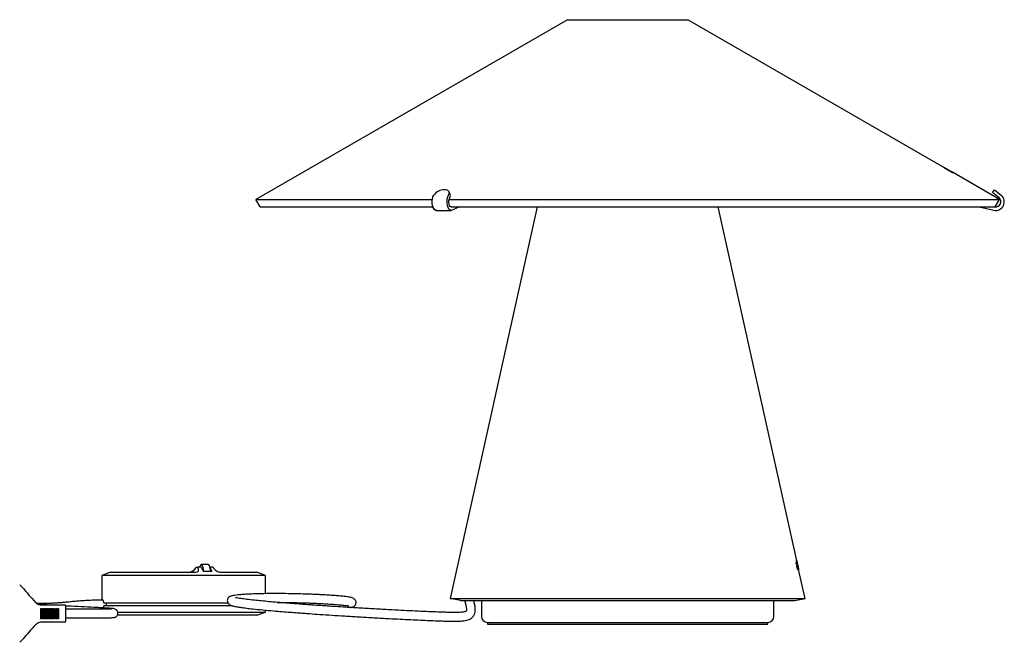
# Model space of a CAD drawing. Header units: millimetres. Extents: x -128 to 1033, y 62 to 1184.
# Tile 3 of 3: x 460 to 1033, y 821 to 1184. Entities that reach past the tile are written whole.
import ezdxf

# ---------------------------------------------------------------- set-up
doc = ezdxf.new("R2010")
doc.units = ezdxf.units.MM
doc.header["$LTSCALE"] = 5

msp = doc.modelspace()

# ---------------------------------------------------------------- linework, layer by layer
at = {"color": 7, "linetype": 'Continuous', "lineweight": 25}
for p, q in [((779.08, 1183.91), (597.73, 1079.21)), ((779.08, 1183.91), (849.08, 1183.91)), ((998.4, 1097.7), (849.08, 1183.91)), ((998.4, 1097.7), (999.42, 1097.11)), ((998.4, 1097.7), (998.4, 1097.7)), ((999.42, 1097.11), (998.4, 1097.7)), ((999.42, 1097.11), (999.42, 1097.11)), ((1000.03, 1096.76), (999.42, 1097.11)), ((1000.03, 1096.76), (1001.79, 1095.75)), ((1000.03, 1096.76), (1000.03, 1096.76)), ((1001.77, 1095.76), (1000.03, 1096.76)), ((1000.5, 1096.49), (1000.5, 1096.48)), ((1000.58, 1096.33), (1000.57, 1096.31)), ((1000.83, 1096.23), (1000.74, 1096.28)), ((1000.87, 1096.26), (1000.98, 1096.2)), ((1001.57, 1095.8), (1001.43, 1095.88)), ((1001.68, 1095.79), (1001.56, 1095.85)), ((1001.93, 1095.61), (1003.25, 1094.85)), ((1002.05, 1095.55), (1002.06, 1095.56)), ((1003.24, 1094.84), (1002.78, 1095.11)), ((1030.42, 1079.21), (1002.99, 1095.05)), ((1003.25, 1094.85), (1003.24, 1094.84)), ((710.79, 1082.1), (710.15, 1083.63)), ((1026.33, 1083.38), (1027.61, 1084.91)), ((1030.16, 1080.16), (1026.33, 1083.38)), ((1027.61, 1084.91), (1031.44, 1081.7)), ((597.73, 1079.21), (700.4, 1079.21)), ((600.23, 1074.88), (597.73, 1079.21)), ((710.13, 1079.21), (1030.42, 1079.21)), ((1027.92, 1074.88), (1030.42, 1079.21)), ((600.23, 1074.88), (700.67, 1074.88)), ((702.67, 1072.87), (702.81, 1072.87)), ((702.81, 1072.87), (711.47, 1072.87)), ((761.39, 1074.88), (710.87, 847.01)), ((711.17, 1074.88), (1027.87, 1074.88)), ((716.3, 1074.88), (712.01, 1072.98)), ((912.61, 868.11), (866.77, 1074.88)), ((1018.57, 1074.88), (1027.15, 1072.98)), ((1027.89, 1074.88), (1027.92, 1074.88)), ((563.18, 865.17), (563.98, 865.17)), ((565.94, 865.17), (563.98, 865.17)), ((565.94, 865.17), (567.16, 862.93)), ((569.95, 866.67), (566.03, 866.67)), ((572.8, 865.17), (570.96, 865.17)), ((912.2, 867.42), (912.35, 867.45)), ((912.34, 869.26), (912.35, 869.26)), ((912.59, 868.11), (912.34, 869.26)), ((912.44, 866.65), (912.34, 866.63)), ((912.35, 869.26), (912.61, 868.11)), ((912.58, 868.11), (912.59, 868.11)), ((912.73, 867.42), (912.58, 868.11)), ((912.58, 865.7), (912.81, 865.75)), ((912.59, 868.11), (912.61, 868.11)), ((912.61, 868.11), (912.76, 867.43)), ((912.61, 868.11), (912.61, 868.11)), ((912.66, 866.42), (912.64, 866.52)), ((912.75, 867.42), (912.73, 867.42)), ((912.75, 867.42), (912.76, 867.43)), ((913.18, 865.47), (912.75, 867.42)), ((913.41, 864.5), (912.76, 867.43)), ((912.76, 867.43), (913.2, 865.45)), ((912.76, 867.43), (912.76, 867.43)), ((912.81, 866.32), (912.92, 866.34)), ((912.85, 865.59), (912.81, 865.75)), ((912.85, 866.89), (912.82, 866.89)), ((913, 865.21), (913.34, 863.72)), ((913.07, 865.08), (913.13, 865.1)), ((513.14, 862.17), (508.14, 860.35)), ((508.14, 860.35), (508.14, 845.95)), ((526.42, 860.35), (508.14, 860.35)), ((513.14, 862.17), (525.43, 862.17)), ((525.43, 862.17), (562.67, 862.17)), ((591.11, 860.35), (526.42, 860.35)), ((567.16, 862.93), (572.06, 862.93)), ((571.1, 864.69), (572.06, 862.93)), ((577.37, 862.17), (590.11, 862.17)), ((590.11, 862.17), (598.33, 862.17)), ((603.33, 860.35), (591.11, 860.35)), ((603.33, 860.35), (598.33, 862.17)), ((603.33, 849.72), (603.33, 860.35)), ((912.9, 864.18), (913.16, 864.23)), ((913.27, 863.71), (913.16, 864.23)), ((913.34, 863.72), (913.27, 863.71)), ((913.41, 864.5), (913.57, 863.78)), ((917.29, 847.01), (913.57, 863.77)), ((913.57, 863.77), (913.57, 863.77)), ((460.32, 854.87), (461.23, 854.1)), ((473.06, 843.14), (484.33, 843.14)), ((484.33, 843.14), (486.05, 843.14)), ((486.05, 843.14), (486.36, 843.14)), ((487.11, 833.89), (487.11, 842.39)), ((526.42, 844.17), (509.3, 844.17)), ((526.42, 842.65), (509.3, 842.65)), ((581.58, 844.17), (526.42, 844.17)), ((584.15, 842.65), (526.42, 842.65)), ((710.87, 847.01), (917.29, 847.01)), ((716.73, 845.72), (710.87, 847.01)), ((716.73, 845.72), (911.43, 845.72)), ((729.03, 845.72), (729.03, 836.51)), ((899.13, 836.51), (899.13, 845.72)), ((911.43, 845.72), (917.29, 847.01)), ((472.64, 841.14), (473.13, 841.14)), ((472.64, 835.14), (472.64, 841.14)), ((473.09, 841.14), (473.09, 835.14)), ((473.13, 841.14), (473.13, 835.14)), ((473.62, 841.14), (474.11, 841.14)), ((473.62, 835.14), (473.62, 841.14)), ((474.07, 841.14), (474.07, 835.14)), ((474.11, 841.14), (474.11, 835.14)), ((474.6, 841.14), (475.09, 841.14)), ((474.6, 835.14), (474.6, 841.14)), ((475.05, 841.14), (475.05, 835.14)), ((475.09, 841.14), (475.09, 835.14)), ((475.58, 841.14), (476.07, 841.14)), ((475.58, 835.14), (475.58, 841.14)), ((476.03, 841.14), (476.03, 835.14)), ((476.07, 841.14), (476.07, 835.14)), ((476.56, 841.14), (477.05, 841.14)), ((476.56, 835.14), (476.56, 841.14)), ((477.01, 841.14), (477.01, 835.14)), ((477.05, 841.14), (477.05, 835.14)), ((477.54, 841.14), (478.03, 841.14)), ((477.54, 835.14), (477.54, 841.14)), ((477.99, 841.14), (477.99, 835.14)), ((478.03, 841.14), (478.03, 835.14)), ((478.52, 841.14), (479.01, 841.14)), ((478.52, 835.14), (478.52, 841.14)), ((478.97, 841.14), (478.97, 835.14)), ((479.01, 841.14), (479.01, 835.14)), ((479.5, 841.14), (479.99, 841.14)), ((479.5, 835.14), (479.5, 841.14)), ((479.95, 841.14), (479.95, 835.14)), ((479.99, 841.14), (479.99, 835.14)), ((480.48, 841.14), (480.97, 841.14)), ((480.48, 835.14), (480.48, 841.14)), ((480.93, 841.14), (480.93, 835.14)), ((480.97, 841.14), (480.97, 835.14)), ((481.46, 841.14), (481.95, 841.14)), ((481.46, 835.14), (481.46, 841.14)), ((481.91, 841.14), (481.91, 835.14)), ((481.95, 841.14), (481.95, 835.14)), ((482.44, 841.14), (482.93, 841.14)), ((482.44, 835.14), (482.44, 841.14)), ((482.89, 841.14), (482.89, 835.14)), ((482.93, 841.14), (482.93, 835.14)), ((495.85, 840.69), (487.11, 840.69)), ((525.43, 837.17), (517.05, 837.17)), ((517.35, 838.99), (526.42, 838.99)), ((590.11, 837.17), (525.43, 837.17)), ((526.42, 838.99), (591.11, 838.99)), ((598.33, 837.17), (590.11, 837.17)), ((591.11, 838.99), (603.33, 838.99)), ((598.33, 837.17), (603.33, 838.99)), ((603.33, 838.99), (603.33, 840.15)), ((473.13, 835.14), (472.64, 835.14)), ((484.33, 833.14), (473.06, 833.14)), ((474.11, 835.14), (473.62, 835.14)), ((475.09, 835.14), (474.6, 835.14)), ((476.07, 835.14), (475.58, 835.14)), ((477.05, 835.14), (476.56, 835.14)), ((478.03, 835.14), (477.54, 835.14)), ((479.01, 835.14), (478.52, 835.14)), ((479.99, 835.14), (479.5, 835.14)), ((480.97, 835.14), (480.48, 835.14)), ((481.95, 835.14), (481.46, 835.14)), ((482.93, 835.14), (482.44, 835.14)), ((486.05, 833.14), (484.33, 833.14)), ((486.36, 833.14), (486.05, 833.14)), ((487.11, 835.59), (495.85, 835.59)), ((732.53, 833.01), (895.63, 833.01)), ((732.58, 833.01), (732.58, 832.01)), ((732.58, 832.01), (814.08, 832.01)), ((814.08, 832.01), (895.58, 832.01)), ((895.58, 832.01), (895.58, 833.01)), ((461.23, 822.18), (460.32, 821.41))]:
    msp.add_line(p, q, dxfattribs=at)
at = {"color": 7, "linetype": 'Continuous', "lineweight": 25, "flags": 128}
for points in [[(709.87, 1081.7), (710.16, 1082.32), (710.27, 1082.93), (710.2, 1083.48), (709.95, 1083.97), (709.53, 1084.37), (708.96, 1084.66), (708.26, 1084.85), (707.45, 1084.91)], [(702.81, 1072.87), (702.69, 1072.87), (702.04, 1073.11), (701.44, 1073.68), (700.94, 1074.55), (700.57, 1075.65), (700.36, 1076.91), (700.32, 1078.24), (700.46, 1079.53), (700.76, 1080.72), (701.2, 1081.7)], [(712.01, 1072.98), (711.35, 1072.87), (710.7, 1073.11), (710.1, 1073.68), (709.6, 1074.55), (709.23, 1075.65), (709.02, 1076.91), (708.98, 1078.24), (709.12, 1079.53), (709.42, 1080.72), (709.87, 1081.7)], [(711.64, 1074.88), (711.3, 1074.89), (710.82, 1075.16), (710.42, 1075.73), (710.13, 1076.54), (709.98, 1077.49), (710, 1078.48), (710.19, 1079.41), (710.51, 1080.16)], [(567.53, 862.93), (567.36, 863.89), (567.08, 865.07), (566.75, 865.95), (566.4, 866.49), (566.03, 866.67), (565.66, 866.49), (565.31, 865.95), (565.01, 865.17)], [(571.45, 862.93), (571.28, 863.89), (571, 865.07), (570.67, 865.95), (570.32, 866.49), (569.95, 866.67)]]:
    msp.add_lwpolyline(points, dxfattribs=at)
at = {"color": 7, "linetype": 'Continuous', "lineweight": 25}
for centre, radius, start, end in [((707.5, 1077.13), 7.78, 90.3941, 144.0687), ((708.81, 1081.4), 2.1, 323.9746, 19.5225), ((1028.23, 1077.87), 5, 257.5, 50), ((1028.23, 1077.87), 3, 263.6172, 50), ((703.22, 1075.44), 2.61, 192.2061, 259.4567), ((473.06, 847.95), 4.81, 248.7933, 269.9889), ((486.36, 842.39), 0.75, 0, 90), ((732.53, 836.51), 3.5, 180, 270), ((895.63, 836.51), 3.5, 270, 0), ((473.06, 828.32), 4.81, 90.0111, 111.2067), ((486.36, 833.89), 0.75, 270, 0)]:
    msp.add_arc(centre, radius, start, end, dxfattribs=at)
for centre, major_axis, ratio, start_param, end_param in [((560.24, 865.17), (3.06, 2.42), 0.580024, 3.774322, 5.345118), ((561.04, 865.17), (3.06, -2.42), 0.580024, 5.650456, 7.221252), ((575.74, 865.17), (3.06, -2.42), 0.580024, 4.079659, 5.650456), ((808.95, 841.5), (104.22, 24.1), 0.19307, 0.037743, 0.043592), ((808.94, 840.61), (104.41, 24.15), 0.194181, 0.03915, 0.045634), ((459.71, 854.89), (-3.98, 4.15), 0.100197, 4.126616, 4.426822), ((475.94, 842.39), (-21.38, 22.29), 0.100197, 0.985023, 1.372605), ((475.94, 833.89), (21.38, 22.29), 0.100197, 1.768988, 2.156569), ((459.71, 821.39), (3.98, 4.15), 0.100197, 4.997956, 5.298162)]:
    msp.add_ellipse(centre, major_axis=major_axis, ratio=ratio, start_param=start_param, end_param=end_param, dxfattribs=at)
for points, knots in [([(999.27, 1097.11), (999.28, 1097.11), (999.31, 1097.1), (999.55, 1096.97), (999.88, 1096.79), (1000.36, 1096.52), (1000.73, 1096.31), (1000.93, 1096.19)], [0, 0, 0, 0, 0.278963, 0.433177, 0.588275, 0.772406, 1, 1, 1, 1]), ([(1000.57, 1096.31), (1000.41, 1096.4), (1000.09, 1096.58), (999.71, 1096.81), (999.43, 1096.98), (999.28, 1097.09), (999.27, 1097.1), (999.27, 1097.11)], [0, 0, 0, 0, 0.201525, 0.404783, 0.589207, 0.807128, 1, 1, 1, 1]), ([(1000.42, 1096.49), (1000.32, 1096.55), (1000.11, 1096.67), (999.82, 1096.85), (999.54, 1097.01), (999.35, 1097.13), (999.33, 1097.14), (999.32, 1097.15)], [0, 0, 0, 0, 0.144799, 0.29055, 0.4777, 0.739493, 1, 1, 1, 1]), ([(999.32, 1097.15), (999.35, 1097.14), (999.4, 1097.12), (999.74, 1096.93), (1000.1, 1096.72), (1000.38, 1096.56), (1000.5, 1096.49)], [0, 0, 0, 0, 0.391731, 0.60973, 0.828338, 1, 1, 1, 1]), ([(999.89, 1096.75), (999.91, 1096.73), (999.92, 1096.72), (1000.07, 1096.62), (1000.24, 1096.52), (1000.42, 1096.42), (1000.53, 1096.35), (1000.58, 1096.33)], [0, 0, 0, 0, 0.340895, 0.527546, 0.715793, 0.878959, 1, 1, 1, 1]), ([(1000.74, 1096.28), (1000.62, 1096.35), (1000.43, 1096.46), (1000.19, 1096.59), (1000.03, 1096.68), (999.92, 1096.74), (999.9, 1096.74), (999.89, 1096.75)], [0, 0, 0, 0, 0.271742, 0.415663, 0.561001, 0.774526, 1, 1, 1, 1]), ([(999.98, 1096.77), (999.98, 1096.77), (999.99, 1096.76), (1000.07, 1096.72), (1000.18, 1096.65), (1000.28, 1096.59), (1000.36, 1096.55), (1000.39, 1096.53)], [0, 0, 0, 0, 0.25274, 0.621174, 0.75258, 0.885224, 1, 1, 1, 1]), ([(1000.5, 1096.48), (1000.43, 1096.52), (1000.3, 1096.6), (1000.14, 1096.69), (1000.02, 1096.76), (999.98, 1096.77), (999.98, 1096.77), (999.98, 1096.77)], [0, 0, 0, 0, 0.192256, 0.353595, 0.565438, 0.948703, 1, 1, 1, 1]), ([(1000.39, 1096.53), (1000.45, 1096.49), (1000.55, 1096.43), (1000.69, 1096.36), (1000.8, 1096.29), (1000.84, 1096.27), (1000.87, 1096.26)], [0, 0, 0, 0, 0.204381, 0.386849, 0.622848, 1, 1, 1, 1]), ([(1001.56, 1095.85), (1001.52, 1095.87), (1001.44, 1095.92), (1001.25, 1096.02), (1000.99, 1096.17), (1000.72, 1096.32), (1000.52, 1096.44), (1000.42, 1096.49)], [0, 0, 0, 0, 0.252154, 0.523556, 0.677907, 0.832086, 1, 1, 1, 1]), ([(1002.15, 1095.39), (1002.04, 1095.45), (1001.84, 1095.57), (1001.54, 1095.75), (1001.25, 1095.93), (1000.95, 1096.13), (1000.88, 1096.18), (1000.83, 1096.23)], [0, 0, 0, 0, 0.102361, 0.189266, 0.316382, 0.524866, 1, 1, 1, 1]), ([(1000.93, 1096.19), (1001.02, 1096.14), (1001.18, 1096.04), (1001.52, 1095.85), (1001.77, 1095.71), (1001.93, 1095.61)], [0, 0, 0, 0, 0.250026, 0.500046, 1, 1, 1, 1]), ([(1000.98, 1096.2), (1001.02, 1096.18), (1001.11, 1096.13), (1001.3, 1096.02), (1001.62, 1095.84), (1001.88, 1095.69), (1002.06, 1095.59), (1002.13, 1095.55)], [0, 0, 0, 0, 0.251887, 0.587215, 0.737647, 0.88876, 1, 1, 1, 1]), ([(1001.43, 1095.88), (1001.45, 1095.87), (1001.48, 1095.84), (1001.56, 1095.78), (1001.66, 1095.71), (1001.84, 1095.6), (1001.97, 1095.52), (1002.07, 1095.46), (1002.13, 1095.43), (1002.14, 1095.43)], [0, 0, 0, 0, 0.252274, 0.504652, 0.758676, 0.844282, 0.915983, 0.987679, 1, 1, 1, 1]), ([(1002.69, 1095.13), (1002.68, 1095.14), (1002.66, 1095.15), (1002.52, 1095.25), (1002.3, 1095.38), (1001.97, 1095.57), (1001.72, 1095.72), (1001.57, 1095.8)], [0, 0, 0, 0, 0.240943, 0.401189, 0.562333, 0.745266, 1, 1, 1, 1]), ([(1002.22, 1095.49), (1002.17, 1095.52), (1002.07, 1095.57), (1001.95, 1095.65), (1001.81, 1095.73), (1001.73, 1095.77), (1001.69, 1095.79), (1001.68, 1095.79)], [0, 0, 0, 0, 0.156714, 0.315273, 0.449765, 0.892797, 1, 1, 1, 1]), ([(1002.99, 1095.05), (1002.99, 1095.05), (1002.92, 1095.1), (1002.65, 1095.25), (1002.24, 1095.49), (1001.92, 1095.67), (1001.77, 1095.76)], [0, 0, 0, 0, 0.024275, 0.29619, 0.657063, 1, 1, 1, 1]), ([(1003.36, 1094.82), (1003.34, 1094.83), (1003.3, 1094.85), (1003.01, 1095.01), (1002.65, 1095.21), (1002.31, 1095.41), (1002.1, 1095.52), (1002.05, 1095.55)], [0, 0, 0, 0, 0.314588, 0.545402, 0.740512, 0.935819, 1, 1, 1, 1]), ([(1002.06, 1095.56), (1002.17, 1095.5), (1002.36, 1095.39), (1002.55, 1095.28), (1002.69, 1095.2), (1002.71, 1095.2), (1002.71, 1095.2)], [0, 0, 0, 0, 0.274463, 0.463762, 0.652653, 1, 1, 1, 1]), ([(1002.13, 1095.55), (1002.26, 1095.47), (1002.52, 1095.32), (1002.85, 1095.13), (1003.13, 1094.97), (1003.32, 1094.85), (1003.35, 1094.83), (1003.36, 1094.82)], [0, 0, 0, 0, 0.167401, 0.336448, 0.489975, 0.728421, 1, 1, 1, 1]), ([(1002.14, 1095.43), (1002.2, 1095.39), (1002.31, 1095.33), (1002.45, 1095.25), (1002.57, 1095.18), (1002.67, 1095.13), (1002.68, 1095.13), (1002.69, 1095.13)], [0, 0, 0, 0, 0.180387, 0.327928, 0.475377, 0.709908, 1, 1, 1, 1]), ([(1003.32, 1094.76), (1003.3, 1094.76), (1003.27, 1094.77), (1003.04, 1094.89), (1002.75, 1095.05), (1002.44, 1095.22), (1002.24, 1095.34), (1002.15, 1095.39)], [0, 0, 0, 0, 0.308593, 0.526476, 0.701068, 0.876469, 1, 1, 1, 1]), ([(1002.71, 1095.2), (1002.71, 1095.2), (1002.71, 1095.2), (1002.64, 1095.24), (1002.54, 1095.3), (1002.43, 1095.37), (1002.32, 1095.43), (1002.25, 1095.47), (1002.22, 1095.49)], [0, 0, 0, 0, 0.25239, 0.506478, 0.670672, 0.801682, 0.93337, 1, 1, 1, 1]), ([(1002.78, 1095.11), (1002.87, 1095.05), (1003.06, 1094.94), (1003.27, 1094.81), (1003.32, 1094.77), (1003.32, 1094.76), (1003.32, 1094.76)], [0, 0, 0, 0, 0.232818, 0.466709, 0.896067, 1, 1, 1, 1]), ([(912.34, 866.63), (912.31, 866.81), (912.23, 867.16), (912.17, 867.64), (912.14, 867.98), (912.16, 868.13), (912.18, 868.15), (912.2, 868.16)], [0, 0, 0, 0, 0.20106, 0.403932, 0.627417, 0.852651, 1, 1, 1, 1]), ([(912.2, 868.16), (912.22, 868.15), (912.27, 868.14), (912.37, 867.88), (912.47, 867.52), (912.61, 866.98), (912.7, 866.57), (912.76, 866.33)], [0, 0, 0, 0, 0.2785872, 0.4330482, 0.5883084, 0.7703257, 1, 1, 1, 1]), ([(912.35, 867.45), (912.34, 867.43), (912.32, 867.41), (912.33, 867.23), (912.37, 867.01), (912.41, 866.81), (912.43, 866.68), (912.44, 866.65)], [0, 0, 0, 0, 0.344567, 0.532564, 0.72219, 0.922065, 1, 1, 1, 1]), ([(912.64, 866.52), (912.6, 866.67), (912.55, 866.89), (912.48, 867.16), (912.43, 867.33), (912.38, 867.44), (912.36, 867.45), (912.35, 867.45)], [0, 0, 0, 0, 0.284801, 0.431043, 0.578767, 0.792009, 1, 1, 1, 1]), ([(912.67, 866.92), (912.65, 867.04), (912.59, 867.27), (912.53, 867.61), (912.49, 867.93), (912.47, 868.15), (912.48, 868.18), (912.49, 868.2)], [0, 0, 0, 0, 0.144521, 0.289981, 0.478176, 0.736595, 1, 1, 1, 1]), ([(912.49, 868.2), (912.51, 868.17), (912.54, 868.13), (912.64, 867.75), (912.74, 867.34), (912.81, 867.03), (912.85, 866.89)], [0, 0, 0, 0, 0.3934748, 0.6111553, 0.8294069, 1, 1, 1, 1]), ([(912.72, 864.84), (912.7, 864.96), (912.65, 865.19), (912.59, 865.53), (912.56, 865.87), (912.58, 866.25), (912.63, 866.35), (912.66, 866.42)], [0, 0, 0, 0, 0.1016264, 0.1879876, 0.3143672, 0.5234716, 1, 1, 1, 1]), ([(912.65, 867.46), (912.65, 867.45), (912.64, 867.44), (912.64, 867.35), (912.67, 867.21), (912.69, 867.11), (912.7, 867.03), (912.71, 866.98), (912.71, 866.98)], [0, 0, 0, 0, 0.252487, 0.6353, 0.765746, 0.873964, 0.982578, 1, 1, 1, 1]), ([(912.82, 866.89), (912.8, 866.98), (912.76, 867.15), (912.71, 867.34), (912.67, 867.44), (912.66, 867.45), (912.65, 867.46)], [0, 0, 0, 0, 0.226986, 0.422608, 0.672549, 1, 1, 1, 1]), ([(913.03, 865.66), (913.01, 865.71), (912.97, 865.79), (912.9, 865.99), (912.82, 866.27), (912.75, 866.58), (912.7, 866.8), (912.67, 866.92)], [0, 0, 0, 0, 0.251782, 0.517717, 0.669381, 0.820926, 1, 1, 1, 1]), ([(912.71, 866.98), (912.73, 866.92), (912.75, 866.8), (912.79, 866.65), (912.83, 866.53), (912.85, 866.48), (912.86, 866.45)], [0, 0, 0, 0, 0.204465, 0.38682, 0.622973, 1, 1, 1, 1]), ([(912.81, 865.75), (912.8, 865.72), (912.78, 865.68), (912.75, 865.57), (912.74, 865.44), (912.76, 865.24), (912.78, 865.09), (912.81, 864.97), (912.82, 864.9), (912.82, 864.89)], [0, 0, 0, 0, 0.251545, 0.503192, 0.756397, 0.842041, 0.913535, 0.98505, 1, 1, 1, 1]), ([(912.76, 866.33), (912.78, 866.24), (912.82, 866.05), (912.9, 865.68), (912.96, 865.39), (913, 865.21)], [0, 0, 0, 0, 0.250062, 0.500093, 1, 1, 1, 1]), ([(913.03, 864.3), (913.05, 864.31), (913.07, 864.34), (913.05, 864.52), (913.01, 864.78), (912.94, 865.16), (912.88, 865.44), (912.85, 865.59)], [0, 0, 0, 0, 0.249499, 0.410106, 0.571603, 0.76081, 1, 1, 1, 1]), ([(912.92, 866.34), (912.93, 866.3), (912.97, 866.21), (913.02, 866.03), (913.1, 865.75), (913.17, 865.43), (913.23, 865.18), (913.25, 865.06)], [0, 0, 0, 0, 0.251652, 0.521468, 0.674864, 0.829073, 1, 1, 1, 1]), ([(913.25, 864.94), (913.24, 864.99), (913.21, 865.11), (913.18, 865.25), (913.13, 865.41), (913.11, 865.49), (913.09, 865.53), (913.09, 865.54)], [0, 0, 0, 0, 0.156574, 0.31499, 0.449395, 0.892288, 1, 1, 1, 1]), ([(913.13, 865.1), (913.15, 864.99), (913.2, 864.79), (913.26, 864.57), (913.31, 864.42), (913.33, 864.38), (913.34, 864.38), (913.34, 864.37)], [0, 0, 0, 0, 0.238011, 0.429535, 0.620836, 0.906918, 1, 1, 1, 1]), ([(913.57, 863.77), (913.56, 863.79), (913.56, 863.82), (913.49, 864.1), (913.41, 864.46), (913.3, 864.94), (913.22, 865.29), (913.18, 865.47)], [0, 0, 0, 0, 0.242519, 0.407464, 0.572054, 0.788727, 1, 1, 1, 1]), ([(913.2, 865.45), (913.22, 865.34), (913.27, 865.13), (913.32, 864.88), (913.37, 864.68), (913.39, 864.57), (913.41, 864.51), (913.41, 864.51), (913.41, 864.5)], [0, 0, 0, 0, 0.252219, 0.49189, 0.623341, 0.756014, 0.906814, 1, 1, 1, 1]), ([(913.18, 863.58), (913.14, 863.6), (913.09, 863.62), (912.97, 863.92), (912.88, 864.23), (912.79, 864.55), (912.74, 864.76), (912.72, 864.84)], [0, 0, 0, 0, 0.367142, 0.563411, 0.730605, 0.898452, 1, 1, 1, 1]), ([(912.82, 864.89), (912.84, 864.81), (912.87, 864.67), (912.93, 864.5), (912.97, 864.37), (913.01, 864.3), (913.03, 864.3), (913.03, 864.3)], [0, 0, 0, 0, 0.212209, 0.363247, 0.556213, 0.817417, 1, 1, 1, 1]), ([(913.5, 863.65), (913.48, 863.67), (913.45, 863.71), (913.34, 864.03), (913.22, 864.47), (913.12, 864.86), (913.08, 865.06), (913.07, 865.08)], [0, 0, 0, 0, 0.316794, 0.543987, 0.772901, 0.968269, 1, 1, 1, 1]), ([(913.16, 864.23), (913.18, 864.12), (913.21, 863.89), (913.23, 863.65), (913.2, 863.59), (913.18, 863.58), (913.18, 863.58)], [0, 0, 0, 0, 0.245109, 0.491695, 0.946234, 1, 1, 1, 1]), ([(913.25, 865.06), (913.29, 864.91), (913.35, 864.62), (913.43, 864.24), (913.49, 863.92), (913.52, 863.7), (913.51, 863.67), (913.5, 863.65)], [0, 0, 0, 0, 0.167103, 0.335911, 0.492195, 0.730832, 1, 1, 1, 1]), ([(913.34, 864.37), (913.34, 864.39), (913.35, 864.4), (913.33, 864.53), (913.31, 864.66), (913.28, 864.81), (913.26, 864.9), (913.25, 864.94)], [0, 0, 0, 0, 0.411005, 0.589793, 0.770249, 0.889788, 1, 1, 1, 1]), ([(597.27, 849.6), (596.01, 849.56), (593.64, 849.48), (590.63, 849.3), (588.23, 849.1), (586.2, 848.87), (584.58, 848.61), (583.37, 848.32), (582.65, 848.06), (582.23, 847.85), (581.93, 847.63), (581.8, 847.52), (581.55, 847.2), (581.3, 846.79), (581.07, 846.06), (581.08, 845.07), (581.55, 844.06), (582.25, 843.42), (582.75, 843.13), (583.54, 842.79), (584.79, 842.46), (586.65, 842.09), (589.21, 841.69), (592.34, 841.29), (596.45, 840.82), (601.64, 840.3), (607.42, 839.78), (612.79, 839.33), (617.43, 838.96), (621.62, 838.64), (625.39, 838.36), (629.78, 838.04), (635.21, 837.67), (642.06, 837.21), (649.64, 836.73), (657.91, 836.22), (666.59, 835.72), (674.62, 835.28), (681.68, 834.91), (687.76, 834.61), (693.47, 834.34), (698.66, 834.11), (703.19, 833.93), (707, 833.8), (710.14, 833.71), (712.77, 833.67), (715.04, 833.69), (717.02, 833.77), (718.78, 833.94), (720.39, 834.22), (721.94, 834.72), (723.3, 835.48), (724.5, 836.69), (725.23, 838.32), (725.45, 840), (725.35, 841.76), (725.03, 843.61), (724.68, 845.08), (724.53, 845.72)], [0, 0, 0, 0, 0.020106, 0.037695, 0.053082, 0.066525, 0.081773, 0.094292, 0.104314, 0.110275, 0.114939, 0.120448, 0.121643, 0.124112, 0.127482, 0.133452, 0.140376, 0.146095, 0.151763, 0.162078, 0.175687, 0.192866, 0.211977, 0.231158, 0.250437, 0.279425, 0.308224, 0.329926, 0.349576, 0.366917, 0.381762, 0.39532, 0.419557, 0.445948, 0.474927, 0.506419, 0.539977, 0.573469, 0.598201, 0.622605, 0.646752, 0.670454, 0.693009, 0.714592, 0.735341, 0.755312, 0.775272, 0.79525, 0.8151, 0.836564, 0.855944, 0.876986, 0.899441, 0.921927, 0.941168, 0.961807, 0.983511, 1, 1, 1, 1]), ([(652.54, 841.66), (652.72, 841.69), (653.27, 841.77), (654.01, 841.92), (655.07, 842.48), (655.68, 843.17), (656.03, 843.99), (656.08, 844.76), (655.94, 845.42), (655.68, 846), (655.32, 846.45), (654.71, 846.94), (653.86, 847.29), (652.56, 847.63), (650.95, 847.89), (648.9, 848.14), (646.34, 848.39), (643.22, 848.64), (640.41, 848.83), (637.98, 848.98), (635.77, 849.1), (633.09, 849.23), (629.79, 849.36), (625.96, 849.5), (621.44, 849.63), (616.23, 849.73), (610.37, 849.78), (603.88, 849.76), (599.55, 849.66), (597.27, 849.6)], [0, 0, 0, 0, 0.01839, 0.056583, 0.087667, 0.103682, 0.116112, 0.126243, 0.133783, 0.140542, 0.155425, 0.176262, 0.212683, 0.251257, 0.28994, 0.329193, 0.381532, 0.430704, 0.476394, 0.501985, 0.52987, 0.563643, 0.603708, 0.650507, 0.704506, 0.766137, 0.835761, 0.913646, 1, 1, 1, 1]), ([(469.54, 844.68), (469.67, 844.55), (470.17, 844.03), (470.82, 843.71), (471.32, 843.46)], [0, 0, 0, 0, 0.248126, 1, 1, 1, 1]), ([(508.83, 845.95), (507.48, 845.95), (504.75, 845.93), (500.81, 845.8), (497.28, 845.61), (494.08, 845.37), (491.16, 845.1), (488.44, 844.82), (485.83, 844.56), (483.3, 844.35), (480.67, 844.18), (478.04, 844.07), (474.83, 843.99), (472.27, 843.95), (470.72, 843.95), (470.51, 843.95)], [0, 0, 0, 0, 0.105278, 0.21367, 0.302809, 0.377569, 0.460819, 0.530356, 0.589745, 0.663746, 0.725363, 0.793219, 0.869101, 0.98173, 1, 1, 1, 1]), ([(476.2, 843.14), (475.26, 843.19), (473.54, 843.27), (471.92, 843.35), (471.18, 843.39)], [0, 0, 0, 0, 0.542519, 1, 1, 1, 1]), ([(495.85, 835.59), (497.84, 835.59), (501.72, 835.59), (506.37, 835.62), (509.69, 835.65), (511.82, 835.7), (513.49, 835.75), (514.65, 835.82), (515.36, 835.91), (515.8, 836.01), (516.07, 836.13), (516.29, 836.25), (516.52, 836.41), (516.8, 836.66), (517.09, 837.02), (517.31, 837.47), (517.46, 837.96), (517.5, 838.52), (517.42, 839.07), (517.23, 839.58), (516.94, 840.01), (516.42, 840.51), (515.8, 840.78), (514.62, 841.08), (513.4, 841.17), (511.7, 841.29), (509.46, 841.41), (506.65, 841.56), (502.26, 841.79), (496.21, 842.11), (490.54, 842.41), (487.59, 842.56), (487.21, 842.58)], [0, 0, 0, 0, 0.088191, 0.172484, 0.211181, 0.246953, 0.279587, 0.305769, 0.325931, 0.340929, 0.350946, 0.354229, 0.35683, 0.363157, 0.37103, 0.376855, 0.384813, 0.393337, 0.401297, 0.40944, 0.41807, 0.427285, 0.452028, 0.473601, 0.506963, 0.545695, 0.594766, 0.652225, 0.715962, 0.849371, 0.98054, 1, 1, 1, 1]), ([(509.3, 844.17), (509.25, 844.49), (509.16, 845.13), (508.91, 845.86), (508.64, 846.34), (508.42, 846.46), (508.28, 846.34), (508.25, 846.1), (508.24, 846.03)], [0, 0, 0, 0, 0.1868558, 0.3736294, 0.5619276, 0.7485048, 0.9321105, 1, 1, 1, 1]), ([(509.04, 841.43), (509.09, 841.57), (509.2, 841.92), (509.26, 842.38), (509.3, 842.65)], [0, 0, 0, 0, 0.414667, 1, 1, 1, 1]), ([(510.8, 842.65), (510.82, 842.98), (510.86, 843.49), (510.81, 844), (510.8, 844.17)], [0, 0, 0, 0, 0.643627, 1, 1, 1, 1]), ([(719.29, 845.72), (719.47, 844.97), (719.86, 843.37), (720.22, 841.64), (720.33, 840.4), (720.28, 839.84), (720.21, 839.63), (720.16, 839.56), (720.1, 839.53), (719.87, 839.4), (719.38, 839.24), (718.5, 839.05), (717.23, 838.9), (715.56, 838.8), (713.44, 838.77), (710.67, 838.8), (707.09, 838.9), (702.49, 839.06), (696.91, 839.29), (690.62, 839.57), (683.95, 839.9), (676.37, 840.29), (667.96, 840.75), (658.91, 841.27), (650.97, 841.75), (644.47, 842.17), (639.66, 842.48), (635.91, 842.73), (633.14, 842.92), (630.72, 843.09), (628.08, 843.28), (624.78, 843.52), (620.86, 843.81), (616.42, 844.15), (611.58, 844.54), (606.7, 844.96), (602.16, 845.37), (597.66, 845.82), (593.49, 846.27), (590.26, 846.69), (588.21, 846.99), (586.87, 847.22), (586.06, 847.37), (585.82, 847.39), (585.82, 847.31), (585.82, 847.31)], [0, 0, 0, 0, 0.022679, 0.048533, 0.075383, 0.094772, 0.1119, 0.126438, 0.140395, 0.158135, 0.18513, 0.211212, 0.234759, 0.258126, 0.283825, 0.311566, 0.341027, 0.37201, 0.40476, 0.437881, 0.47043, 0.502539, 0.544649, 0.585758, 0.625518, 0.652561, 0.674769, 0.692141, 0.704756, 0.71385, 0.726399, 0.742312, 0.761452, 0.783623, 0.808552, 0.835531, 0.861078, 0.884467, 0.915749, 0.942904, 0.958993, 0.973646, 0.987759, 0.999005, 1, 1, 1, 1]), ([(610.18, 844.67), (611.77, 844.66), (614.92, 844.65), (619.45, 844.57), (623.49, 844.47), (626.89, 844.37), (629.82, 844.26), (632.4, 844.15), (635.37, 844.01), (638.75, 843.83), (642.43, 843.59), (645.57, 843.34), (648.07, 843.1), (649.74, 842.92), (650.84, 842.78), (651.47, 842.7), (651.76, 842.67), (651.8, 842.69), (651.82, 842.69)], [0, 0, 0, 0, 0.0878938, 0.1733643, 0.2474225, 0.3096235, 0.3619698, 0.4108486, 0.4609947, 0.5389907, 0.6189836, 0.7023146, 0.7693849, 0.8403857, 0.8900546, 0.9376245, 0.9769236, 1, 1, 1, 1]), ([(513.77, 840.72), (513.77, 840.72), (513.82, 840.77), (513.51, 840.76), (512.75, 840.78), (511.17, 840.76), (508.73, 840.73), (505.3, 840.71), (500.91, 840.69), (497.63, 840.69), (495.85, 840.69)], [0, 0, 0, 0, 0.003987, 0.059283, 0.133004, 0.232394, 0.365165, 0.53723, 0.750446, 1, 1, 1, 1]), ([(471.32, 832.81), (471.15, 832.74), (470.48, 832.46), (469.95, 831.97), (469.54, 831.6)], [0, 0, 0, 0, 0.247858, 1, 1, 1, 1])]:
    msp.add_open_spline(points, degree=3, knots=knots, dxfattribs=at)

doc.saveas('drawing.dxf')
